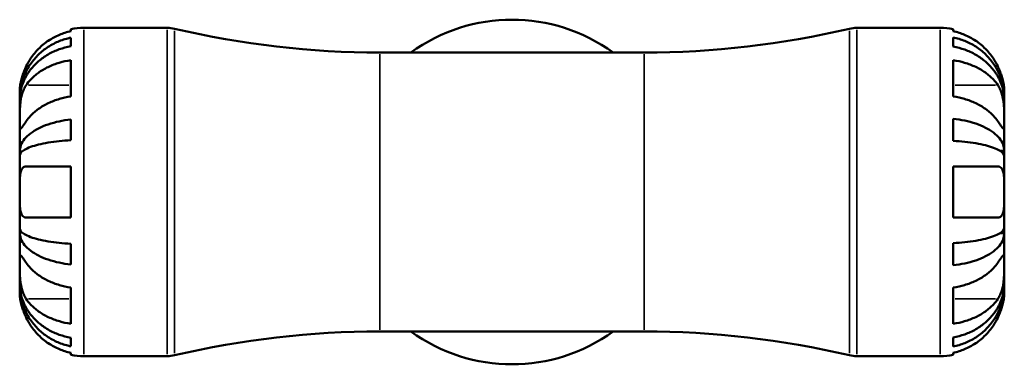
# Model space of a CAD drawing. Header units: millimetres. Extents: x 0 to 896, y 0 to 747.
# Tile 5 of 10: x 320 to 443, y 479 to 522. Entities that reach past the tile are written whole.
import ezdxf

# ---------------------------------------------------------------- set-up
doc = ezdxf.new("R2010")
doc.units = ezdxf.units.MM
doc.layers.add('Visible (ISO)', color=7, linetype='Continuous', lineweight=50)
doc.layers.add('Visible Narrow (ISO)', color=7, linetype='Continuous', lineweight=35)

msp = doc.modelspace()

# ---------------------------------------------------------------- linework, layer by layer
at = {"layer": 'Visible (ISO)'}
for p, q in [((326.6, 520.918), (326.6, 521.171)), ((328.2, 521.333), (338.621, 521.333)), ((424.778, 521.333), (435.2, 521.333)), ((436.8, 521.171), (436.8, 520.918)), ((326.6, 519.044), (326.6, 520.112)), ((436.8, 520.144), (436.8, 519)), ((365.2, 518.258), (398.2, 518.258)), ((326.6, 512.772), (326.6, 517.298)), ((436.8, 517.298), (436.8, 512.772)), ((320.2, 512.493), (320.2, 513.333)), ((443.2, 512.528), (443.2, 513.333)), ((320.2, 512.493), (320.204, 512.493)), ((320.2, 512.263), (320.2, 512.493)), ((320.2, 509.671), (320.2, 512.263)), ((443.2, 512.528), (443.192, 512.528)), ((443.2, 512.222), (443.2, 512.528)), ((443.2, 509.671), (443.2, 512.222)), ((320.2, 505.892), (320.2, 509.671)), ((326.6, 507.308), (326.6, 509.887)), ((436.8, 509.976), (436.8, 507.214)), ((443.2, 505.983), (443.2, 509.671)), ((320.2, 505.892), (320.509, 505.892)), ((320.2, 505.338), (320.2, 505.892)), ((443.2, 505.983), (442.641, 505.983)), ((443.2, 505.244), (443.2, 505.983)), ((320.2, 500.833), (320.2, 505.338)), ((443.2, 500.833), (443.2, 505.244)), ((326.6, 497.633), (326.6, 504.033)), ((436.8, 504.033), (436.8, 497.633)), ((320.2, 496.328), (320.2, 500.833)), ((443.2, 496.421), (443.2, 500.833)), ((320.2, 495.773), (320.2, 496.328)), ((320.2, 491.994), (320.2, 495.773)), ((320.2, 495.773), (320.509, 495.773)), ((443.2, 495.682), (443.2, 496.421)), ((443.2, 495.682), (442.641, 495.682)), ((443.2, 491.994), (443.2, 495.682)), ((326.6, 491.779), (326.6, 494.357)), ((436.8, 494.451), (436.8, 491.689)), ((320.2, 489.402), (320.2, 491.994)), ((443.2, 489.443), (443.2, 491.994)), ((320.2, 489.173), (320.2, 489.402)), ((320.2, 488.333), (320.2, 489.173)), ((320.2, 489.173), (320.204, 489.173)), ((326.6, 484.368), (326.6, 488.893)), ((436.8, 488.893), (436.8, 484.368)), ((443.2, 489.137), (443.192, 489.137)), ((443.2, 489.137), (443.2, 489.443)), ((443.2, 488.333), (443.2, 489.137)), ((365.2, 483.408), (398.2, 483.408)), ((326.6, 481.553), (326.6, 482.621)), ((436.8, 482.665), (436.8, 481.521)), ((326.6, 480.494), (326.6, 480.747)), ((328.2, 480.333), (338.621, 480.333)), ((424.778, 480.333), (435.2, 480.333)), ((436.8, 480.747), (436.8, 480.494))]:
    msp.add_line(p, q, dxfattribs=at)
for centre, radius, start, end in [((381.7, 500.833), 21.525, 54.04943, 125.95057), ((328.2, 513.333), 8, 90, 101.53696), ((338.621, 517.233), 4.1, 76.80109, 90), ((365.2, 630.561), 112.303, 256.80109, 270), ((398.2, 630.561), 112.303, 270, 283.19891), ((424.778, 517.233), 4.1, 90, 103.19891), ((435.2, 513.333), 8, 78.46304, 90), ((365.2, 371.104), 112.303, 90, 103.19891), ((381.7, 500.833), 21.525, 234.04943, 305.95057), ((398.2, 371.104), 112.303, 76.80109, 90), ((328.2, 488.333), 8, 258.46304, 270), ((338.621, 484.433), 4.1, 270, 283.19891), ((424.778, 484.433), 4.1, 256.80109, 270), ((435.2, 488.333), 8, 270, 281.53696)]:
    msp.add_arc(centre, radius, start, end, dxfattribs=at)
for points, knots in [([(326.6, 520.918), (326.092, 520.813), (325.596, 520.655), (324.701, 520.282), (324.222, 520.029), (323.328, 519.428), (322.914, 519.079), (322.214, 518.373), (321.864, 517.951), (321.357, 517.184), (321.173, 516.857), (321.017, 516.533)], [0.1517835, 0.1517835, 0.1517835, 0.1517835, 0.29453183, 0.29453183, 0.44272575, 0.44272575, 0.59091966, 0.59091966, 0.74090906, 0.74090906, 0.84386421, 0.84386421, 0.84386421, 0.84386421]), ([(442.382, 516.533), (442.227, 516.857), (442.042, 517.184), (441.535, 517.951), (441.186, 518.373), (440.486, 519.079), (440.071, 519.428), (439.178, 520.029), (438.699, 520.282), (437.804, 520.655), (437.308, 520.813), (436.8, 520.918)], [4.03217579, 4.03217579, 4.03217579, 4.03217579, 4.13513094, 4.13513094, 4.28512034, 4.28512034, 4.43331426, 4.43331426, 4.58150818, 4.58150818, 4.72425651, 4.72425651, 4.72425651, 4.72425651]), ([(320.2, 512.493), (320.2, 512.974), (320.249, 513.5), (320.459, 514.529), (320.621, 515.033), (321, 515.921), (321.252, 516.387), (321.85, 517.256), (322.198, 517.66), (322.896, 518.337), (323.312, 518.673), (324.207, 519.253), (324.686, 519.497), (325.586, 519.858), (326.087, 520.011), (326.6, 520.112)], [3.5756593, 3.5756593, 3.5756593, 3.5756593, 3.7248146, 3.7248146, 3.8739699, 3.8739699, 4.0224453, 4.0224453, 4.1709208, 4.1709208, 4.3190383, 4.3190383, 4.4671558, 4.4671558, 4.6112434, 4.6112434, 4.6112434, 4.6112434]), ([(436.8, 520.144), (437.313, 520.042), (437.814, 519.889), (438.714, 519.528), (439.194, 519.284), (440.088, 518.705), (440.504, 518.369), (441.202, 517.692), (441.55, 517.288), (442.148, 516.419), (442.4, 515.954), (442.778, 515.067), (442.94, 514.563), (443.151, 513.534), (443.2, 513.009), (443.2, 512.528)], [0.1517731, 0.1517731, 0.1517731, 0.1517731, 0.2959053, 0.2959053, 0.44402, 0.44402, 0.5921347, 0.5921347, 0.7405595, 0.7405595, 0.8889844, 0.8889844, 1.0379976, 1.0379976, 1.1870108, 1.1870108, 1.1870108, 1.1870108]), ([(326.6, 519.044), (326.087, 518.954), (325.586, 518.818), (324.686, 518.496), (324.207, 518.28), (323.312, 517.764), (322.896, 517.464), (322.198, 516.862), (321.85, 516.502), (321.252, 515.729), (321, 515.314), (320.621, 514.524), (320.459, 514.076), (320.249, 513.159), (320.2, 512.691), (320.2, 512.263)], [0.1517734, 0.1517734, 0.1517734, 0.1517734, 0.2958609, 0.2958609, 0.4439785, 0.4439785, 0.592096, 0.592096, 0.7405715, 0.7405715, 0.8890469, 0.8890469, 1.0382022, 1.0382022, 1.1873575, 1.1873575, 1.1873575, 1.1873575]), ([(443.2, 512.222), (443.2, 512.65), (443.151, 513.117), (442.94, 514.033), (442.778, 514.481), (442.4, 515.271), (442.148, 515.685), (441.55, 516.458), (441.202, 516.817), (440.504, 517.42), (440.088, 517.719), (439.194, 518.235), (438.714, 518.452), (437.814, 518.773), (437.313, 518.909), (436.8, 519)], [3.5727317, 3.5727317, 3.5727317, 3.5727317, 3.721745, 3.721745, 3.8707582, 3.8707582, 4.019183, 4.019183, 4.1676079, 4.1676079, 4.3157226, 4.3157226, 4.4638373, 4.4638373, 4.6079695, 4.6079695, 4.6079695, 4.6079695]), ([(321.017, 514.197), (321.17, 514.421), (321.349, 514.647), (321.848, 515.184), (322.194, 515.482), (322.891, 515.983), (323.307, 516.232), (324.203, 516.662), (324.684, 516.842), (325.585, 517.11), (326.086, 517.223), (326.6, 517.298)], [4.03216887, 4.03216887, 4.03216887, 4.03216887, 4.13280259, 4.13280259, 4.28203385, 4.28203385, 4.4310068, 4.4310068, 4.57997975, 4.57997975, 4.7242272, 4.7242272, 4.7242272, 4.7242272]), ([(436.8, 517.298), (437.308, 517.223), (437.804, 517.112), (438.699, 516.848), (439.178, 516.669), (440.071, 516.244), (440.486, 515.997), (441.186, 515.498), (441.535, 515.2), (442.042, 514.657), (442.227, 514.426), (442.382, 514.197)], [0.1517835, 0.1517835, 0.1517835, 0.1517835, 0.29453183, 0.29453183, 0.44272575, 0.44272575, 0.59091966, 0.59091966, 0.74090906, 0.74090906, 0.84386421, 0.84386421, 0.84386421, 0.84386421]), ([(321.017, 516.533), (320.952, 516.397), (320.89, 516.259), (320.743, 515.914), (320.664, 515.708), (320.527, 515.306), (320.469, 515.113), (320.355, 514.678), (320.308, 514.447), (320.23, 513.96), (320.213, 513.734), (320.198, 513.416), (320.2, 513.333), (320.2, 513.333)], [-0.5159245, -0.5159245, -0.5159245, -0.5159245, -0.47074715, -0.47074715, -0.40311077, -0.40311077, -0.33740557, -0.33740557, -0.24866964, -0.24866964, -0.12673966, -0.12673966, 0, 0, 0, 0]), ([(443.2, 513.333), (443.2, 513.333), (443.201, 513.409), (443.189, 513.685), (443.177, 513.863), (443.12, 514.294), (443.076, 514.539), (442.964, 514.996), (442.908, 515.192), (442.778, 515.591), (442.705, 515.79), (442.549, 516.173), (442.468, 516.354), (442.382, 516.533)], [-2.21111993, -2.21111993, -2.21111993, -2.21111993, -2.0898399, -2.0898399, -1.98614814, -1.98614814, -1.88775858, -1.88775858, -1.81973063, -1.81973063, -1.75376732, -1.75376732, -1.69399568, -1.69399568, -1.69399568, -1.69399568]), ([(320.2, 509.671), (320.2, 509.819), (320.2, 509.981), (320.201, 510.339), (320.202, 510.537), (320.213, 511.061), (320.227, 511.396), (320.289, 512.052), (320.334, 512.366), (320.446, 512.879), (320.502, 513.083), (320.633, 513.464), (320.706, 513.641), (320.859, 513.946), (320.936, 514.077), (321.017, 514.197)], [0, 0, 0, 0, 0.0626039, 0.0626039, 0.12946018, 0.12946018, 0.23227607, 0.23227607, 0.32766079, 0.32766079, 0.39439512, 0.39439512, 0.45981717, 0.45981717, 0.51643089, 0.51643089, 0.51643089, 0.51643089]), ([(442.382, 514.197), (442.45, 514.097), (442.514, 513.99), (442.661, 513.713), (442.738, 513.536), (442.874, 513.16), (442.931, 512.963), (443.045, 512.479), (443.092, 512.188), (443.17, 511.49), (443.187, 511.09), (443.202, 510.325), (443.2, 509.97), (443.2, 509.671)], [-0.51605321, -0.51605321, -0.51605321, -0.51605321, -0.46927389, -0.46927389, -0.40272959, -0.40272959, -0.33754407, -0.33754407, -0.24860938, -0.24860938, -0.12674173, -0.12674173, 0, 0, 0, 0]), ([(326.6, 512.772), (326.092, 512.698), (325.596, 512.587), (324.701, 512.323), (324.222, 512.144), (323.328, 511.718), (322.914, 511.472), (322.214, 510.973), (321.864, 510.674), (321.357, 510.132), (321.173, 509.901), (321.017, 509.671)], [0.1517835, 0.1517835, 0.1517835, 0.1517835, 0.29453183, 0.29453183, 0.44272575, 0.44272575, 0.59091966, 0.59091966, 0.74090906, 0.74090906, 0.84386421, 0.84386421, 0.84386421, 0.84386421]), ([(442.382, 509.671), (442.227, 509.901), (442.042, 510.132), (441.535, 510.674), (441.186, 510.973), (440.486, 511.472), (440.071, 511.718), (439.178, 512.144), (438.699, 512.323), (437.804, 512.587), (437.308, 512.698), (436.8, 512.772)], [4.03217579, 4.03217579, 4.03217579, 4.03217579, 4.13513094, 4.13513094, 4.28512034, 4.28512034, 4.43331426, 4.43331426, 4.58150818, 4.58150818, 4.72425651, 4.72425651, 4.72425651, 4.72425651]), ([(321.017, 509.671), (320.95, 509.572), (320.885, 509.478), (320.739, 509.266), (320.661, 509.156), (320.526, 508.971), (320.469, 508.897), (320.355, 508.768), (320.308, 508.731), (320.23, 508.739), (320.213, 508.821), (320.198, 509.136), (320.2, 509.373), (320.2, 509.671)], [-0.51605321, -0.51605321, -0.51605321, -0.51605321, -0.46927389, -0.46927389, -0.40272959, -0.40272959, -0.33754407, -0.33754407, -0.24860938, -0.24860938, -0.12674173, -0.12674173, 0, 0, 0, 0]), ([(320.2, 505.892), (320.2, 506.144), (320.248, 506.419), (320.459, 506.959), (320.62, 507.223), (320.999, 507.687), (321.25, 507.931), (321.847, 508.387), (322.194, 508.598), (322.892, 508.954), (323.307, 509.13), (324.203, 509.435), (324.683, 509.563), (325.584, 509.753), (326.086, 509.833), (326.6, 509.887)], [3.5756593, 3.5756593, 3.5756593, 3.5756593, 3.7246612, 3.7246612, 3.873663, 3.873663, 4.0219862, 4.0219862, 4.1703093, 4.1703093, 4.31858, 4.31858, 4.4668507, 4.4668507, 4.6112375, 4.6112375, 4.6112375, 4.6112375]), ([(436.8, 509.976), (437.313, 509.922), (437.814, 509.842), (438.714, 509.653), (439.194, 509.525), (440.088, 509.221), (440.504, 509.045), (441.202, 508.69), (441.55, 508.478), (442.148, 508.023), (442.4, 507.779), (442.778, 507.314), (442.94, 507.05), (443.151, 506.511), (443.2, 506.235), (443.2, 505.983)], [0.1517731, 0.1517731, 0.1517731, 0.1517731, 0.2959053, 0.2959053, 0.44402, 0.44402, 0.5921347, 0.5921347, 0.7405595, 0.7405595, 0.8889844, 0.8889844, 1.0379976, 1.0379976, 1.1870108, 1.1870108, 1.1870108, 1.1870108]), ([(443.2, 509.671), (443.2, 509.524), (443.2, 509.391), (443.199, 509.151), (443.198, 509.047), (443.187, 508.837), (443.173, 508.761), (443.111, 508.721), (443.066, 508.748), (442.953, 508.869), (442.897, 508.94), (442.767, 509.116), (442.693, 509.22), (442.54, 509.44), (442.464, 509.552), (442.382, 509.671)], [0, 0, 0, 0, 0.0626039, 0.0626039, 0.12946018, 0.12946018, 0.23227607, 0.23227607, 0.32766079, 0.32766079, 0.39439512, 0.39439512, 0.45981717, 0.45981717, 0.51643089, 0.51643089, 0.51643089, 0.51643089]), ([(326.6, 507.308), (326.087, 507.282), (325.586, 507.242), (324.686, 507.149), (324.207, 507.086), (323.312, 506.936), (322.896, 506.849), (322.198, 506.674), (321.85, 506.569), (321.252, 506.345), (321, 506.224), (320.621, 505.995), (320.459, 505.864), (320.249, 505.598), (320.2, 505.462), (320.2, 505.338)], [0.1517734, 0.1517734, 0.1517734, 0.1517734, 0.2958609, 0.2958609, 0.4439785, 0.4439785, 0.592096, 0.592096, 0.7405715, 0.7405715, 0.8890469, 0.8890469, 1.0382022, 1.0382022, 1.1873575, 1.1873575, 1.1873575, 1.1873575]), ([(443.2, 505.244), (443.2, 505.368), (443.151, 505.504), (442.94, 505.77), (442.778, 505.901), (442.4, 506.13), (442.148, 506.25), (441.55, 506.475), (441.202, 506.579), (440.504, 506.755), (440.088, 506.841), (439.194, 506.991), (438.714, 507.054), (437.814, 507.148), (437.313, 507.187), (436.8, 507.214)], [3.5727317, 3.5727317, 3.5727317, 3.5727317, 3.721745, 3.721745, 3.8707582, 3.8707582, 4.019183, 4.019183, 4.1676079, 4.1676079, 4.3157226, 4.3157226, 4.4638373, 4.4638373, 4.6079695, 4.6079695, 4.6079695, 4.6079695]), ([(320.2, 500.833), (320.2, 501.237), (320.198, 501.637), (320.21, 502.333), (320.222, 502.63), (320.28, 503.143), (320.324, 503.356), (320.436, 503.648), (320.492, 503.746), (320.622, 503.898), (320.695, 503.952), (320.851, 504.018), (320.931, 504.033), (321.017, 504.033)], [-2.21111993, -2.21111993, -2.21111993, -2.21111993, -2.0898399, -2.0898399, -1.98614814, -1.98614814, -1.88775858, -1.88775858, -1.81973063, -1.81973063, -1.75376732, -1.75376732, -1.69399568, -1.69399568, -1.69399568, -1.69399568]), ([(321.017, 504.033), (321.17, 504.033), (321.349, 504.033), (321.848, 504.033), (322.194, 504.033), (322.891, 504.033), (323.307, 504.033), (324.203, 504.033), (324.684, 504.033), (325.585, 504.033), (326.086, 504.033), (326.6, 504.033)], [4.03216887, 4.03216887, 4.03216887, 4.03216887, 4.13280259, 4.13280259, 4.28203385, 4.28203385, 4.4310068, 4.4310068, 4.57997975, 4.57997975, 4.7242272, 4.7242272, 4.7242272, 4.7242272]), ([(436.8, 504.033), (437.308, 504.033), (437.804, 504.033), (438.699, 504.033), (439.178, 504.033), (440.071, 504.033), (440.486, 504.033), (441.186, 504.033), (441.535, 504.033), (442.042, 504.033), (442.227, 504.033), (442.382, 504.033)], [0.1517835, 0.1517835, 0.1517835, 0.1517835, 0.29453183, 0.29453183, 0.44272575, 0.44272575, 0.59091966, 0.59091966, 0.74090906, 0.74090906, 0.84386421, 0.84386421, 0.84386421, 0.84386421]), ([(442.382, 504.033), (442.448, 504.033), (442.51, 504.024), (442.656, 503.979), (442.736, 503.932), (442.873, 503.796), (442.931, 503.709), (443.045, 503.457), (443.092, 503.278), (443.17, 502.778), (443.187, 502.437), (443.202, 501.673), (443.2, 501.255), (443.2, 500.833)], [-0.5159245, -0.5159245, -0.5159245, -0.5159245, -0.47074715, -0.47074715, -0.40311077, -0.40311077, -0.33740557, -0.33740557, -0.24866964, -0.24866964, -0.12673966, -0.12673966, 0, 0, 0, 0]), ([(321.017, 497.633), (320.952, 497.633), (320.89, 497.641), (320.743, 497.686), (320.664, 497.733), (320.527, 497.869), (320.469, 497.956), (320.355, 498.208), (320.308, 498.387), (320.23, 498.887), (320.213, 499.228), (320.198, 499.992), (320.2, 500.41), (320.2, 500.833)], [-0.5159245, -0.5159245, -0.5159245, -0.5159245, -0.47074715, -0.47074715, -0.40311077, -0.40311077, -0.33740557, -0.33740557, -0.24866964, -0.24866964, -0.12673966, -0.12673966, 0, 0, 0, 0]), ([(443.2, 500.833), (443.2, 500.428), (443.201, 500.028), (443.189, 499.332), (443.177, 499.035), (443.12, 498.522), (443.076, 498.309), (442.964, 498.017), (442.908, 497.919), (442.778, 497.767), (442.705, 497.713), (442.549, 497.648), (442.468, 497.633), (442.382, 497.633)], [-2.21111993, -2.21111993, -2.21111993, -2.21111993, -2.0898399, -2.0898399, -1.98614814, -1.98614814, -1.88775858, -1.88775858, -1.81973063, -1.81973063, -1.75376732, -1.75376732, -1.69399568, -1.69399568, -1.69399568, -1.69399568]), ([(326.6, 497.633), (326.092, 497.633), (325.596, 497.633), (324.701, 497.633), (324.222, 497.633), (323.328, 497.633), (322.914, 497.633), (322.214, 497.633), (321.864, 497.633), (321.357, 497.633), (321.173, 497.633), (321.017, 497.633)], [0.1517835, 0.1517835, 0.1517835, 0.1517835, 0.29453183, 0.29453183, 0.44272575, 0.44272575, 0.59091966, 0.59091966, 0.74090906, 0.74090906, 0.84386421, 0.84386421, 0.84386421, 0.84386421]), ([(442.382, 497.633), (442.227, 497.633), (442.042, 497.633), (441.535, 497.633), (441.186, 497.633), (440.486, 497.633), (440.071, 497.633), (439.178, 497.633), (438.699, 497.633), (437.804, 497.633), (437.308, 497.633), (436.8, 497.633)], [4.03217579, 4.03217579, 4.03217579, 4.03217579, 4.13513094, 4.13513094, 4.28512034, 4.28512034, 4.43331426, 4.43331426, 4.58150818, 4.58150818, 4.72425651, 4.72425651, 4.72425651, 4.72425651]), ([(320.2, 496.328), (320.2, 496.203), (320.248, 496.067), (320.459, 495.801), (320.62, 495.671), (320.999, 495.442), (321.25, 495.321), (321.847, 495.097), (322.194, 494.992), (322.892, 494.817), (323.307, 494.73), (324.203, 494.58), (324.683, 494.517), (325.584, 494.423), (326.086, 494.383), (326.6, 494.357)], [3.5756593, 3.5756593, 3.5756593, 3.5756593, 3.7246612, 3.7246612, 3.873663, 3.873663, 4.0219862, 4.0219862, 4.1703093, 4.1703093, 4.31858, 4.31858, 4.4668507, 4.4668507, 4.6112375, 4.6112375, 4.6112375, 4.6112375]), ([(326.6, 491.779), (326.087, 491.832), (325.586, 491.912), (324.686, 492.101), (324.207, 492.229), (323.312, 492.533), (322.896, 492.709), (322.198, 493.064), (321.85, 493.276), (321.252, 493.732), (321, 493.976), (320.621, 494.441), (320.459, 494.705), (320.249, 495.245), (320.2, 495.521), (320.2, 495.773)], [0.1517734, 0.1517734, 0.1517734, 0.1517734, 0.2958609, 0.2958609, 0.4439785, 0.4439785, 0.592096, 0.592096, 0.7405715, 0.7405715, 0.8890469, 0.8890469, 1.0382022, 1.0382022, 1.1873575, 1.1873575, 1.1873575, 1.1873575]), ([(436.8, 494.451), (437.313, 494.478), (437.814, 494.517), (438.714, 494.611), (439.194, 494.674), (440.088, 494.824), (440.504, 494.911), (441.202, 495.086), (441.55, 495.19), (442.148, 495.415), (442.4, 495.535), (442.778, 495.765), (442.94, 495.895), (443.151, 496.161), (443.2, 496.297), (443.2, 496.421)], [0.1517731, 0.1517731, 0.1517731, 0.1517731, 0.2959053, 0.2959053, 0.44402, 0.44402, 0.5921347, 0.5921347, 0.7405595, 0.7405595, 0.8889844, 0.8889844, 1.0379976, 1.0379976, 1.1870108, 1.1870108, 1.1870108, 1.1870108]), ([(443.2, 495.682), (443.2, 495.43), (443.151, 495.154), (442.94, 494.615), (442.778, 494.351), (442.4, 493.886), (442.148, 493.642), (441.55, 493.187), (441.202, 492.975), (440.504, 492.62), (440.088, 492.444), (439.194, 492.14), (438.714, 492.012), (437.814, 491.823), (437.313, 491.743), (436.8, 491.689)], [3.5727317, 3.5727317, 3.5727317, 3.5727317, 3.721745, 3.721745, 3.8707582, 3.8707582, 4.019183, 4.019183, 4.1676079, 4.1676079, 4.3157226, 4.3157226, 4.4638373, 4.4638373, 4.6079695, 4.6079695, 4.6079695, 4.6079695]), ([(320.2, 491.994), (320.2, 492.141), (320.2, 492.274), (320.201, 492.514), (320.202, 492.618), (320.213, 492.829), (320.227, 492.904), (320.289, 492.944), (320.334, 492.917), (320.446, 492.796), (320.502, 492.725), (320.633, 492.549), (320.706, 492.445), (320.859, 492.225), (320.936, 492.114), (321.017, 491.994)], [0, 0, 0, 0, 0.0626039, 0.0626039, 0.12946018, 0.12946018, 0.23227607, 0.23227607, 0.32766079, 0.32766079, 0.39439512, 0.39439512, 0.45981717, 0.45981717, 0.51643089, 0.51643089, 0.51643089, 0.51643089]), ([(442.382, 491.994), (442.45, 492.093), (442.514, 492.187), (442.661, 492.399), (442.738, 492.509), (442.874, 492.694), (442.931, 492.768), (443.045, 492.897), (443.092, 492.934), (443.17, 492.926), (443.187, 492.844), (443.202, 492.529), (443.2, 492.292), (443.2, 491.994)], [-0.51605321, -0.51605321, -0.51605321, -0.51605321, -0.46927389, -0.46927389, -0.40272959, -0.40272959, -0.33754407, -0.33754407, -0.24860938, -0.24860938, -0.12674173, -0.12674173, 0, 0, 0, 0]), ([(321.017, 487.468), (320.95, 487.568), (320.885, 487.675), (320.739, 487.953), (320.661, 488.13), (320.526, 488.505), (320.469, 488.702), (320.355, 489.186), (320.308, 489.477), (320.23, 490.175), (320.213, 490.575), (320.198, 491.34), (320.2, 491.695), (320.2, 491.994)], [-0.51605321, -0.51605321, -0.51605321, -0.51605321, -0.46927389, -0.46927389, -0.40272959, -0.40272959, -0.33754407, -0.33754407, -0.24860938, -0.24860938, -0.12674173, -0.12674173, 0, 0, 0, 0]), ([(321.017, 491.994), (321.173, 491.764), (321.357, 491.533), (321.864, 490.991), (322.214, 490.692), (322.914, 490.193), (323.328, 489.947), (324.222, 489.521), (324.701, 489.342), (325.596, 489.079), (326.092, 488.967), (326.6, 488.893)], [4.03217579, 4.03217579, 4.03217579, 4.03217579, 4.13513094, 4.13513094, 4.28512034, 4.28512034, 4.43331426, 4.43331426, 4.58150818, 4.58150818, 4.72425651, 4.72425651, 4.72425651, 4.72425651]), ([(436.8, 488.893), (437.308, 488.967), (437.804, 489.079), (438.699, 489.342), (439.178, 489.521), (440.071, 489.947), (440.486, 490.193), (441.186, 490.692), (441.535, 490.991), (442.042, 491.533), (442.227, 491.764), (442.382, 491.994)], [0.1517835, 0.1517835, 0.1517835, 0.1517835, 0.29453183, 0.29453183, 0.44272575, 0.44272575, 0.59091966, 0.59091966, 0.74090906, 0.74090906, 0.84386421, 0.84386421, 0.84386421, 0.84386421]), ([(443.2, 491.994), (443.2, 491.846), (443.2, 491.685), (443.199, 491.326), (443.198, 491.128), (443.187, 490.604), (443.173, 490.269), (443.111, 489.613), (443.066, 489.3), (442.953, 488.786), (442.897, 488.583), (442.767, 488.201), (442.693, 488.024), (442.54, 487.719), (442.464, 487.588), (442.382, 487.468)], [0, 0, 0, 0, 0.0626039, 0.0626039, 0.12946018, 0.12946018, 0.23227607, 0.23227607, 0.32766079, 0.32766079, 0.39439512, 0.39439512, 0.45981717, 0.45981717, 0.51643089, 0.51643089, 0.51643089, 0.51643089]), ([(320.2, 488.333), (320.2, 488.333), (320.198, 488.256), (320.21, 487.98), (320.222, 487.802), (320.28, 487.371), (320.324, 487.126), (320.436, 486.669), (320.492, 486.473), (320.622, 486.074), (320.695, 485.875), (320.851, 485.492), (320.931, 485.311), (321.017, 485.133)], [-2.21111993, -2.21111993, -2.21111993, -2.21111993, -2.0898399, -2.0898399, -1.98614814, -1.98614814, -1.88775858, -1.88775858, -1.81973063, -1.81973063, -1.75376732, -1.75376732, -1.69399568, -1.69399568, -1.69399568, -1.69399568]), ([(320.2, 489.402), (320.2, 488.974), (320.249, 488.506), (320.459, 487.589), (320.621, 487.141), (321, 486.351), (321.252, 485.937), (321.85, 485.163), (322.198, 484.803), (322.896, 484.201), (323.312, 483.901), (324.207, 483.386), (324.686, 483.169), (325.586, 482.847), (326.087, 482.711), (326.6, 482.621)], [3.5756593, 3.5756593, 3.5756593, 3.5756593, 3.7248146, 3.7248146, 3.8739699, 3.8739699, 4.0224453, 4.0224453, 4.1709208, 4.1709208, 4.3190383, 4.3190383, 4.4671558, 4.4671558, 4.6112434, 4.6112434, 4.6112434, 4.6112434]), ([(326.6, 481.553), (326.087, 481.654), (325.586, 481.807), (324.686, 482.168), (324.207, 482.412), (323.312, 482.992), (322.896, 483.328), (322.198, 484.005), (321.85, 484.409), (321.252, 485.278), (321, 485.744), (320.621, 486.632), (320.459, 487.136), (320.249, 488.165), (320.2, 488.691), (320.2, 489.173)], [0.1517734, 0.1517734, 0.1517734, 0.1517734, 0.2958609, 0.2958609, 0.4439785, 0.4439785, 0.592096, 0.592096, 0.7405715, 0.7405715, 0.8890469, 0.8890469, 1.0382022, 1.0382022, 1.1873575, 1.1873575, 1.1873575, 1.1873575]), ([(436.8, 482.665), (437.313, 482.756), (437.814, 482.892), (438.714, 483.213), (439.194, 483.43), (440.088, 483.946), (440.504, 484.245), (441.202, 484.848), (441.55, 485.207), (442.148, 485.98), (442.4, 486.395), (442.778, 487.184), (442.94, 487.632), (443.151, 488.548), (443.2, 489.015), (443.2, 489.443)], [0.1517731, 0.1517731, 0.1517731, 0.1517731, 0.2959053, 0.2959053, 0.44402, 0.44402, 0.5921347, 0.5921347, 0.7405595, 0.7405595, 0.8889844, 0.8889844, 1.0379976, 1.0379976, 1.1870108, 1.1870108, 1.1870108, 1.1870108]), ([(443.2, 489.137), (443.2, 488.656), (443.151, 488.131), (442.94, 487.102), (442.778, 486.599), (442.4, 485.711), (442.148, 485.246), (441.55, 484.377), (441.202, 483.973), (440.504, 483.296), (440.088, 482.96), (439.194, 482.381), (438.714, 482.137), (437.814, 481.776), (437.313, 481.623), (436.8, 481.521)], [3.5727317, 3.5727317, 3.5727317, 3.5727317, 3.721745, 3.721745, 3.8707582, 3.8707582, 4.019183, 4.019183, 4.1676079, 4.1676079, 4.3157226, 4.3157226, 4.4638373, 4.4638373, 4.6079695, 4.6079695, 4.6079695, 4.6079695]), ([(442.382, 485.133), (442.448, 485.269), (442.51, 485.406), (442.656, 485.751), (442.736, 485.957), (442.873, 486.359), (442.931, 486.552), (443.045, 486.987), (443.092, 487.218), (443.17, 487.705), (443.187, 487.931), (443.202, 488.249), (443.2, 488.333), (443.2, 488.333)], [-0.5159245, -0.5159245, -0.5159245, -0.5159245, -0.47074715, -0.47074715, -0.40311077, -0.40311077, -0.33740557, -0.33740557, -0.24866964, -0.24866964, -0.12673966, -0.12673966, 0, 0, 0, 0]), ([(326.6, 484.368), (326.092, 484.442), (325.596, 484.553), (324.701, 484.817), (324.222, 484.996), (323.328, 485.421), (322.914, 485.668), (322.214, 486.167), (321.864, 486.465), (321.357, 487.008), (321.173, 487.239), (321.017, 487.468)], [0.1517835, 0.1517835, 0.1517835, 0.1517835, 0.29453183, 0.29453183, 0.44272575, 0.44272575, 0.59091966, 0.59091966, 0.74090906, 0.74090906, 0.84386421, 0.84386421, 0.84386421, 0.84386421]), ([(442.382, 487.468), (442.227, 487.239), (442.042, 487.008), (441.535, 486.465), (441.186, 486.167), (440.486, 485.668), (440.071, 485.421), (439.178, 484.996), (438.699, 484.817), (437.804, 484.553), (437.308, 484.442), (436.8, 484.368)], [4.03217579, 4.03217579, 4.03217579, 4.03217579, 4.13513094, 4.13513094, 4.28512034, 4.28512034, 4.43331426, 4.43331426, 4.58150818, 4.58150818, 4.72425651, 4.72425651, 4.72425651, 4.72425651]), ([(321.017, 485.133), (321.173, 484.808), (321.357, 484.481), (321.864, 483.714), (322.214, 483.292), (322.914, 482.586), (323.328, 482.238), (324.222, 481.636), (324.701, 481.383), (325.596, 481.01), (326.092, 480.852), (326.6, 480.747)], [4.03217579, 4.03217579, 4.03217579, 4.03217579, 4.13513094, 4.13513094, 4.28512034, 4.28512034, 4.43331426, 4.43331426, 4.58150818, 4.58150818, 4.72425651, 4.72425651, 4.72425651, 4.72425651]), ([(436.8, 480.747), (437.308, 480.852), (437.804, 481.01), (438.699, 481.383), (439.178, 481.636), (440.071, 482.238), (440.486, 482.586), (441.186, 483.292), (441.535, 483.714), (442.042, 484.481), (442.227, 484.808), (442.382, 485.133)], [0.1517835, 0.1517835, 0.1517835, 0.1517835, 0.29453183, 0.29453183, 0.44272575, 0.44272575, 0.59091966, 0.59091966, 0.74090906, 0.74090906, 0.84386421, 0.84386421, 0.84386421, 0.84386421])]:
    msp.add_open_spline(points, degree=3, knots=knots, dxfattribs=at)
at = {"layer": 'Visible Narrow (ISO)'}
for p, q in [((328.2, 480.585), (328.2, 521.08)), ((338.621, 480.585), (338.621, 521.08)), ((339.557, 520.973), (339.557, 480.692)), ((423.842, 480.692), (423.842, 520.973)), ((424.778, 521.08), (424.778, 480.585)), ((435.2, 480.585), (435.2, 521.08)), ((365.2, 483.622), (365.2, 518.043)), ((398.2, 483.622), (398.2, 518.043)), ((321.296, 514.197), (326.321, 514.197)), ((442.103, 514.197), (437.079, 514.197)), ((321.296, 487.468), (326.321, 487.468)), ((442.103, 487.468), (437.079, 487.468))]:
    msp.add_line(p, q, dxfattribs=at)

doc.saveas('drawing.dxf')
